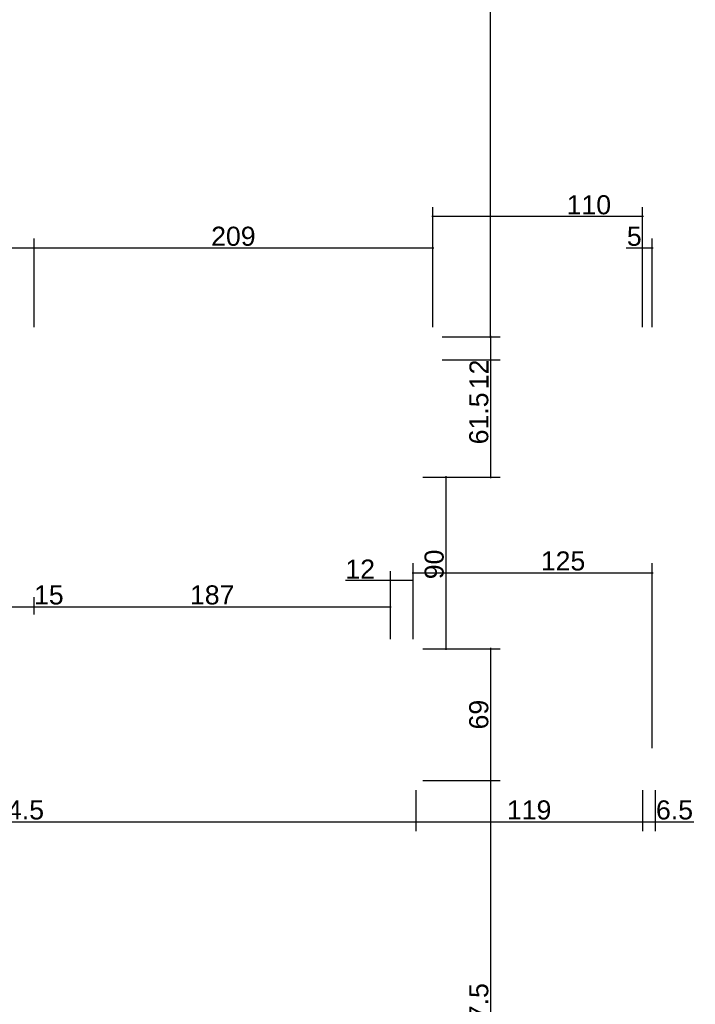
# Model space of a CAD drawing. Header units: millimetres. Extents: x 126553 to 403692, y -95821 to 38049.
# Tile 70 of 256: x 164569 to 164923, y -17840 to -17324. Entities that reach past the tile are written whole.
import ezdxf

# ---------------------------------------------------------------- set-up
doc = ezdxf.new("R2010")
doc.units = ezdxf.units.MM
doc.layers.add('11_wymiary', color=55, linetype='Continuous')
doc.layers.add('11_wymiary @ 50', color=55, linetype='Continuous')
doc.styles.add('11_RJ', font='arial.ttf')
doc.dimstyles.new('11_RJ (cc)', dxfattribs={"dimtxt": 0.2, "dimasz": 0.001, "dimexe": 0.1, "dimexo": 0.1, "dimgap": 0.02, "dimtad": 1, "dimdec": 1, "dimrnd": 0.5, "dimzin": 12, "dimdsep": 46, "dimtxsty": '11_RJ', "dimblk": 'OBLIQUE', "dimcen": 0, "dimdle": 0.01, "dimclrd": 256, "dimclre": 256, "dimclrt": 2, "dimazin": 3, "dimtfac": 1, "dimtdec": 1, "dimtofl": 0, "dimtmove": 0, "dimatfit": 3, "dimldrblk": 'DOT', "dimfxl": 1, "dimtolj": 1, "dimtzin": 13, "dimarcsym": 0})

# ---------------------------------------------------------------- blocks, each defined once
blk = doc.blocks.new('_Oblique')
at = {"color": 0, "linetype": 'ByBlock', "lineweight": -2}
blk.add_line((-0.5, -0.5), (0.5, 0.5), dxfattribs=at)
blk = doc.blocks.new('*D1707')
at = {"layer": '11_wymiary', "lineweight": -2, "transparency": 16777216}
for p, q in [((164561.87, -17635.74), (164561.87, -17626.67)), ((164576.87, -17635.74), (164576.87, -17626.67)), ((164561.37, -17631.67), (164576.87, -17631.67)), ((164576.87, -17631.67), (164592.38, -17631.67))]:
    blk.add_line(p, q, dxfattribs=at)
at = {"layer": 'Defpoints', "color": 0, "transparency": 16777216}
for p in [(164576.87, -17631.67), (164561.87, -17640.74), (164576.87, -17640.74)]:
    blk.add_point(p, dxfattribs=at)
at = {"layer": '11_wymiary', "lineweight": -2, "transparency": 16777216, "xscale": 0.05, "yscale": 0.05, "zscale": 0.05, "rotation": 180}
blk.add_blockref('_Oblique', (164561.87, -17631.67), dxfattribs=at)
at = {"layer": '11_wymiary', "lineweight": -2, "transparency": 16777216, "xscale": 0.05, "yscale": 0.05, "zscale": 0.05}
blk.add_blockref('_Oblique', (164576.87, -17631.67), dxfattribs=at)
at = {"layer": '11_wymiary', "color": 2, "transparency": 16777216, "insert": (164584.65, -17625.56), "char_height": 10, "attachment_point": 5, "style": '11_RJ'}
blk.add_mtext('\\A1;15', dxfattribs=at)
blk = doc.blocks.new('_Dot')
at = {"color": 0, "linetype": 'ByBlock', "lineweight": -2}
blk.add_line((-0.5, 0), (-1, 0), dxfattribs=at)
at = {"color": 0, "linetype": 'ByBlock', "const_width": 0.5}
blk.add_lwpolyline([(-0.25, 0, 1), (0.25, 0, 1)], format="xyb", close=True, dxfattribs=at)
blk = doc.blocks.new('*D1708')
at = {"layer": '11_wymiary', "lineweight": -2, "transparency": 16777216}
for p, q in [((164576.87, -17635.74), (164576.87, -17626.67)), ((164763.64, -17648.74), (164763.64, -17626.67)), ((164576.37, -17631.67), (164764.14, -17631.67))]:
    blk.add_line(p, q, dxfattribs=at)
at = {"layer": 'Defpoints', "color": 0, "transparency": 16777216}
for p in [(164763.64, -17631.67), (164576.87, -17640.74), (164763.64, -17653.74)]:
    blk.add_point(p, dxfattribs=at)
at = {"layer": '11_wymiary', "lineweight": -2, "transparency": 16777216, "xscale": 0.05, "yscale": 0.05, "zscale": 0.05, "rotation": 180}
blk.add_blockref('_Oblique', (164576.87, -17631.67), dxfattribs=at)
at = {"layer": '11_wymiary', "lineweight": -2, "transparency": 16777216, "xscale": 0.05, "yscale": 0.05, "zscale": 0.05}
blk.add_blockref('_Oblique', (164763.64, -17631.67), dxfattribs=at)
at = {"layer": '11_wymiary', "color": 2, "transparency": 16777216, "insert": (164670.26, -17625.56), "char_height": 10, "attachment_point": 5, "style": '11_RJ'}
blk.add_mtext('\\A1;187', dxfattribs=at)
blk = doc.blocks.new('*D1709')
at = {"layer": '11_wymiary', "lineweight": -2, "transparency": 16777216}
for p, q in [((164763.64, -17648.74), (164763.64, -17613)), ((164775.64, -17648.74), (164775.64, -17613)), ((164763.64, -17618), (164740.21, -17618)), ((164775.64, -17618), (164763.14, -17618))]:
    blk.add_line(p, q, dxfattribs=at)
at = {"layer": 'Defpoints', "color": 0, "transparency": 16777216}
for p in [(164775.64, -17618), (164763.64, -17653.74), (164775.64, -17653.74)]:
    blk.add_point(p, dxfattribs=at)
at = {"layer": '11_wymiary', "lineweight": -2, "transparency": 16777216, "xscale": 0.05, "yscale": 0.05, "zscale": 0.05, "rotation": 180}
blk.add_blockref('_Oblique', (164763.64, -17618), dxfattribs=at)
at = {"layer": '11_wymiary', "lineweight": -2, "transparency": 16777216, "xscale": 0.05, "yscale": 0.05, "zscale": 0.05}
blk.add_blockref('_Oblique', (164775.64, -17618), dxfattribs=at)
at = {"layer": '11_wymiary', "color": 2, "transparency": 16777216, "insert": (164747.85, -17611.97), "char_height": 10, "attachment_point": 5, "style": '11_RJ'}
blk.add_mtext('\\A1;12', dxfattribs=at)
blk = doc.blocks.new('*D1710')
at = {"layer": '11_wymiary', "lineweight": -2, "transparency": 16777216}
for p, q in [((164775.64, -17648.74), (164775.64, -17608.87)), ((164900.87, -17705.74), (164900.87, -17608.87)), ((164775.14, -17613.87), (164901.37, -17613.87))]:
    blk.add_line(p, q, dxfattribs=at)
at = {"layer": 'Defpoints', "color": 0, "transparency": 16777216}
for p in [(164900.87, -17613.87), (164775.64, -17653.74), (164900.87, -17710.74)]:
    blk.add_point(p, dxfattribs=at)
at = {"layer": '11_wymiary', "lineweight": -2, "transparency": 16777216, "xscale": 0.05, "yscale": 0.05, "zscale": 0.05, "rotation": 180}
blk.add_blockref('_Oblique', (164775.64, -17613.87), dxfattribs=at)
at = {"layer": '11_wymiary', "lineweight": -2, "transparency": 16777216, "xscale": 0.05, "yscale": 0.05, "zscale": 0.05}
blk.add_blockref('_Oblique', (164900.87, -17613.87), dxfattribs=at)
at = {"layer": '11_wymiary', "color": 2, "transparency": 16777216, "insert": (164854.17, -17607.77), "char_height": 10, "attachment_point": 5, "style": '11_RJ'}
blk.add_mtext('\\A1;125', dxfattribs=at)
blk = doc.blocks.new('*D812')
at = {"layer": '11_wymiary', "lineweight": -2, "transparency": 16777216}
for p, q in [((164352.37, -17727.74), (164352.37, -17749.36)), ((164776.94, -17727.74), (164776.94, -17749.36)), ((164351.87, -17744.36), (164777.44, -17744.36))]:
    blk.add_line(p, q, dxfattribs=at)
at = {"layer": 'Defpoints', "color": 0, "transparency": 16777216}
for p in [(164352.37, -17722.74), (164776.94, -17722.74), (164776.94, -17744.36)]:
    blk.add_point(p, dxfattribs=at)
at = {"layer": '11_wymiary', "lineweight": -2, "transparency": 16777216, "xscale": 0.05, "yscale": 0.05, "zscale": 0.05, "rotation": 180}
blk.add_blockref('_Oblique', (164352.37, -17744.36), dxfattribs=at)
at = {"layer": '11_wymiary', "lineweight": -2, "transparency": 16777216, "xscale": 0.05, "yscale": 0.05, "zscale": 0.05}
blk.add_blockref('_Oblique', (164776.94, -17744.36), dxfattribs=at)
at = {"layer": '11_wymiary', "color": 2, "transparency": 16777216, "insert": (164564.65, -17738.25), "char_height": 10, "attachment_point": 5, "style": '11_RJ'}
blk.add_mtext('\\A1;424.5', dxfattribs=at)
blk = doc.blocks.new('*D813')
at = {"layer": '11_wymiary', "lineweight": -2, "transparency": 16777216}
for p, q in [((164776.94, -17727.74), (164776.94, -17749.36)), ((164895.87, -17727.74), (164895.87, -17749.36)), ((164776.44, -17744.36), (164896.37, -17744.36))]:
    blk.add_line(p, q, dxfattribs=at)
at = {"layer": 'Defpoints', "color": 0, "transparency": 16777216}
for p in [(164776.94, -17722.74), (164895.87, -17722.74), (164895.87, -17744.36)]:
    blk.add_point(p, dxfattribs=at)
at = {"layer": '11_wymiary', "lineweight": -2, "transparency": 16777216, "xscale": 0.05, "yscale": 0.05, "zscale": 0.05, "rotation": 180}
blk.add_blockref('_Oblique', (164776.94, -17744.36), dxfattribs=at)
at = {"layer": '11_wymiary', "lineweight": -2, "transparency": 16777216, "xscale": 0.05, "yscale": 0.05, "zscale": 0.05}
blk.add_blockref('_Oblique', (164895.87, -17744.36), dxfattribs=at)
at = {"layer": '11_wymiary', "color": 2, "transparency": 16777216, "insert": (164836.4, -17738.25), "char_height": 10, "attachment_point": 5, "style": '11_RJ'}
blk.add_mtext('\\A1;119', dxfattribs=at)
blk = doc.blocks.new('*D814')
at = {"layer": '11_wymiary', "lineweight": -2, "transparency": 16777216}
for p, q in [((164895.87, -17727.74), (164895.87, -17749.36)), ((164902.37, -17727.74), (164902.37, -17749.36)), ((164895.37, -17744.36), (164902.37, -17744.36)), ((164902.37, -17744.36), (164922.75, -17744.36))]:
    blk.add_line(p, q, dxfattribs=at)
at = {"layer": 'Defpoints', "color": 0, "transparency": 16777216}
for p in [(164895.87, -17722.74), (164902.37, -17722.74), (164902.37, -17744.36)]:
    blk.add_point(p, dxfattribs=at)
at = {"layer": '11_wymiary', "lineweight": -2, "transparency": 16777216, "xscale": 0.05, "yscale": 0.05, "zscale": 0.05, "rotation": 180}
blk.add_blockref('_Oblique', (164895.87, -17744.36), dxfattribs=at)
at = {"layer": '11_wymiary', "lineweight": -2, "transparency": 16777216, "xscale": 0.05, "yscale": 0.05, "zscale": 0.05}
blk.add_blockref('_Oblique', (164902.37, -17744.36), dxfattribs=at)
at = {"layer": '11_wymiary', "color": 2, "transparency": 16777216, "insert": (164912.59, -17738.25), "char_height": 10, "attachment_point": 5, "style": '11_RJ'}
blk.add_mtext('\\A1;6.5', dxfattribs=at)
blk = doc.blocks.new('*D1017')
at = {"layer": '11_wymiary', "lineweight": -2, "transparency": 16777216}
for p, q in [((164790.87, -17028.24), (164821.15, -17028.24)), ((164816.15, -17490.74), (164816.15, -17027.74)), ((164790.87, -17490.24), (164821.15, -17490.24))]:
    blk.add_line(p, q, dxfattribs=at)
at = {"layer": 'Defpoints', "color": 0, "transparency": 16777216}
for p in [(164785.87, -17028.24), (164816.15, -17028.24), (164785.87, -17490.24)]:
    blk.add_point(p, dxfattribs=at)
at = {"layer": '11_wymiary', "lineweight": -2, "transparency": 16777216, "xscale": 0.05, "yscale": 0.05, "zscale": 0.05}
for p, rotation in [((164816.15, -17028.24), 90), ((164816.15, -17490.24), 270)]:
    blk.add_blockref('_Oblique', p, dxfattribs=dict(at, rotation=rotation))
at = {"layer": '11_wymiary', "color": 2, "transparency": 16777216, "insert": (164810.05, -17259.24), "char_height": 10, "attachment_point": 5, "rotation": 90, "style": '11_RJ'}
blk.add_mtext('\\A1;462', dxfattribs=at)
blk = doc.blocks.new('*D1018')
at = {"layer": '11_wymiary', "lineweight": -2, "transparency": 16777216}
for p, q in [((164790.87, -17490.24), (164821.15, -17490.24)), ((164816.15, -17489.74), (164816.15, -17502.24)), ((164790.87, -17502.24), (164821.15, -17502.24)), ((164816.15, -17502.24), (164816.15, -17517.57))]:
    blk.add_line(p, q, dxfattribs=at)
at = {"layer": 'Defpoints', "color": 0, "transparency": 16777216}
for p in [(164785.87, -17490.24), (164785.87, -17502.24), (164816.15, -17502.24)]:
    blk.add_point(p, dxfattribs=at)
at = {"layer": '11_wymiary', "lineweight": -2, "transparency": 16777216, "xscale": 0.05, "yscale": 0.05, "zscale": 0.05}
for p, rotation in [((164816.15, -17490.24), 90), ((164816.15, -17502.24), 270)]:
    blk.add_blockref('_Oblique', p, dxfattribs=dict(at, rotation=rotation))
at = {"layer": '11_wymiary', "color": 2, "transparency": 16777216, "insert": (164810.13, -17509.93), "char_height": 10, "attachment_point": 5, "rotation": 90, "style": '11_RJ'}
blk.add_mtext('\\A1;12', dxfattribs=at)
blk = doc.blocks.new('*D1019')
at = {"layer": '11_wymiary', "lineweight": -2, "transparency": 16777216}
for p, q in [((164790.87, -17502.24), (164821.15, -17502.24)), ((164816.15, -17501.74), (164816.15, -17564.24)), ((164780.64, -17563.74), (164821.15, -17563.74))]:
    blk.add_line(p, q, dxfattribs=at)
at = {"layer": 'Defpoints', "color": 0, "transparency": 16777216}
for p in [(164785.87, -17502.24), (164775.64, -17563.74), (164816.15, -17563.74)]:
    blk.add_point(p, dxfattribs=at)
at = {"layer": '11_wymiary', "lineweight": -2, "transparency": 16777216, "xscale": 0.05, "yscale": 0.05, "zscale": 0.05}
for p, rotation in [((164816.15, -17502.24), 90), ((164816.15, -17563.74), 270)]:
    blk.add_blockref('_Oblique', p, dxfattribs=dict(at, rotation=rotation))
at = {"layer": '11_wymiary', "color": 2, "transparency": 16777216, "insert": (164810.05, -17532.99), "char_height": 10, "attachment_point": 5, "rotation": 90, "style": '11_RJ'}
blk.add_mtext('\\A1;61.5', dxfattribs=at)
blk = doc.blocks.new('*D1020')
at = {"layer": '11_wymiary', "lineweight": -2, "transparency": 16777216}
for p, q in [((164780.64, -17563.74), (164797.77, -17563.74)), ((164792.77, -17563.24), (164792.77, -17654.24)), ((164780.64, -17653.74), (164797.77, -17653.74))]:
    blk.add_line(p, q, dxfattribs=at)
at = {"layer": 'Defpoints', "color": 0, "transparency": 16777216}
for p in [(164775.64, -17563.74), (164775.64, -17653.74), (164792.77, -17653.74)]:
    blk.add_point(p, dxfattribs=at)
at = {"layer": '11_wymiary', "lineweight": -2, "transparency": 16777216, "xscale": 0.05, "yscale": 0.05, "zscale": 0.05}
for p, rotation in [((164792.77, -17563.74), 90), ((164792.77, -17653.74), 270)]:
    blk.add_blockref('_Oblique', p, dxfattribs=dict(at, rotation=rotation))
at = {"layer": '11_wymiary', "color": 2, "transparency": 16777216, "insert": (164786.66, -17609.52), "char_height": 10, "attachment_point": 5, "rotation": 90, "style": '11_RJ'}
blk.add_mtext('\\A1;90', dxfattribs=at)
blk = doc.blocks.new('*D1021')
at = {"layer": '11_wymiary', "lineweight": -2, "transparency": 16777216}
for p, q in [((164780.64, -17653.74), (164821.15, -17653.74)), ((164816.15, -17653.24), (164816.15, -17723.24)), ((164780.64, -17722.74), (164821.15, -17722.74))]:
    blk.add_line(p, q, dxfattribs=at)
at = {"layer": 'Defpoints', "color": 0, "transparency": 16777216}
for p in [(164775.64, -17653.74), (164775.64, -17722.74), (164816.15, -17722.74)]:
    blk.add_point(p, dxfattribs=at)
at = {"layer": '11_wymiary', "lineweight": -2, "transparency": 16777216, "xscale": 0.05, "yscale": 0.05, "zscale": 0.05}
for p, rotation in [((164816.15, -17653.74), 90), ((164816.15, -17722.74), 270)]:
    blk.add_blockref('_Oblique', p, dxfattribs=dict(at, rotation=rotation))
at = {"layer": '11_wymiary', "color": 2, "transparency": 16777216, "insert": (164810.05, -17688.24), "char_height": 10, "attachment_point": 5, "rotation": 90, "style": '11_RJ'}
blk.add_mtext('\\A1;69', dxfattribs=at)
blk = doc.blocks.new('*D1022')
at = {"layer": '11_wymiary', "lineweight": -2, "transparency": 16777216}
for p, q in [((164780.64, -17722.74), (164821.15, -17722.74)), ((164816.15, -17722.24), (164816.15, -17970.62)), ((164772.37, -17970.12), (164821.15, -17970.12))]:
    blk.add_line(p, q, dxfattribs=at)
at = {"layer": 'Defpoints', "color": 0, "transparency": 16777216}
for p in [(164775.64, -17722.74), (164767.37, -17970.12), (164816.15, -17970.12)]:
    blk.add_point(p, dxfattribs=at)
at = {"layer": '11_wymiary', "lineweight": -2, "transparency": 16777216, "xscale": 0.05, "yscale": 0.05, "zscale": 0.05}
for p, rotation in [((164816.15, -17722.74), 90), ((164816.15, -17970.12), 270)]:
    blk.add_blockref('_Oblique', p, dxfattribs=dict(at, rotation=rotation))
at = {"layer": '11_wymiary', "color": 2, "transparency": 16777216, "insert": (164810.05, -17846.43), "char_height": 10, "attachment_point": 5, "rotation": 90, "style": '11_RJ'}
blk.add_mtext('\\A1;247.5', dxfattribs=at)
blk = doc.blocks.new('*D1091')
at = {"layer": '11_wymiary', "lineweight": -2, "transparency": 16777216}
for p, q in [((164895.87, -17485.24), (164895.87, -17438.7)), ((164900.87, -17485.24), (164900.87, -17438.7)), ((164895.87, -17443.7), (164887.19, -17443.7)), ((164901.37, -17443.7), (164895.87, -17443.7))]:
    blk.add_line(p, q, dxfattribs=at)
at = {"layer": 'Defpoints', "color": 0, "transparency": 16777216}
for p in [(164895.87, -17443.7), (164895.87, -17490.24), (164900.87, -17490.24)]:
    blk.add_point(p, dxfattribs=at)
at = {"layer": '11_wymiary', "lineweight": -2, "transparency": 16777216, "xscale": 0.05, "yscale": 0.05, "zscale": 0.05, "rotation": 180}
blk.add_blockref('_Oblique', (164895.87, -17443.7), dxfattribs=at)
at = {"layer": '11_wymiary', "lineweight": -2, "transparency": 16777216, "xscale": 0.05, "yscale": 0.05, "zscale": 0.05}
blk.add_blockref('_Oblique', (164900.87, -17443.7), dxfattribs=at)
at = {"layer": '11_wymiary', "color": 2, "transparency": 16777216, "insert": (164891.5, -17437.61), "char_height": 10, "attachment_point": 5, "style": '11_RJ'}
blk.add_mtext('\\A1;5', dxfattribs=at)
blk = doc.blocks.new('*D1092')
at = {"layer": '11_wymiary', "lineweight": -2, "transparency": 16777216}
for p, q in [((164785.87, -17485.24), (164785.87, -17422.2)), ((164895.87, -17485.24), (164895.87, -17422.2)), ((164896.37, -17427.2), (164785.37, -17427.2))]:
    blk.add_line(p, q, dxfattribs=at)
at = {"layer": 'Defpoints', "color": 0, "transparency": 16777216}
for p in [(164785.87, -17427.2), (164785.87, -17490.24), (164895.87, -17490.24)]:
    blk.add_point(p, dxfattribs=at)
at = {"layer": '11_wymiary', "lineweight": -2, "transparency": 16777216, "xscale": 0.05, "yscale": 0.05, "zscale": 0.05, "rotation": 180}
blk.add_blockref('_Oblique', (164785.87, -17427.2), dxfattribs=at)
at = {"layer": '11_wymiary', "lineweight": -2, "transparency": 16777216, "xscale": 0.05, "yscale": 0.05, "zscale": 0.05}
blk.add_blockref('_Oblique', (164895.87, -17427.2), dxfattribs=at)
at = {"layer": '11_wymiary', "color": 2, "transparency": 16777216, "insert": (164867.69, -17421.09), "char_height": 10, "attachment_point": 5, "style": '11_RJ'}
blk.add_mtext('\\A1;110', dxfattribs=at)
blk = doc.blocks.new('*D1093')
at = {"layer": '11_wymiary', "lineweight": -2, "transparency": 16777216}
for p, q in [((164576.87, -17485.24), (164576.87, -17438.7)), ((164785.87, -17485.24), (164785.87, -17438.7)), ((164786.37, -17443.7), (164576.37, -17443.7))]:
    blk.add_line(p, q, dxfattribs=at)
at = {"layer": 'Defpoints', "color": 0, "transparency": 16777216}
for p in [(164576.87, -17443.7), (164576.87, -17490.24), (164785.87, -17490.24)]:
    blk.add_point(p, dxfattribs=at)
at = {"layer": '11_wymiary', "lineweight": -2, "transparency": 16777216, "xscale": 0.05, "yscale": 0.05, "zscale": 0.05, "rotation": 180}
blk.add_blockref('_Oblique', (164576.87, -17443.7), dxfattribs=at)
at = {"layer": '11_wymiary', "lineweight": -2, "transparency": 16777216, "xscale": 0.05, "yscale": 0.05, "zscale": 0.05}
blk.add_blockref('_Oblique', (164785.87, -17443.7), dxfattribs=at)
at = {"layer": '11_wymiary', "color": 2, "transparency": 16777216, "insert": (164681.37, -17437.59), "char_height": 10, "attachment_point": 5, "style": '11_RJ'}
blk.add_mtext('\\A1;209', dxfattribs=at)
blk = doc.blocks.new('*D1094')
at = {"layer": '11_wymiary', "lineweight": -2, "transparency": 16777216}
for p, q in [((164561.87, -17459.24), (164561.87, -17438.7)), ((164576.87, -17485.24), (164576.87, -17438.7)), ((164561.87, -17443.7), (164546.36, -17443.7)), ((164577.37, -17443.7), (164561.87, -17443.7))]:
    blk.add_line(p, q, dxfattribs=at)
at = {"layer": 'Defpoints', "color": 0, "transparency": 16777216}
for p in [(164561.87, -17443.7), (164561.87, -17464.24), (164576.87, -17490.24)]:
    blk.add_point(p, dxfattribs=at)
at = {"layer": '11_wymiary', "lineweight": -2, "transparency": 16777216, "xscale": 0.05, "yscale": 0.05, "zscale": 0.05, "rotation": 180}
blk.add_blockref('_Oblique', (164561.87, -17443.7), dxfattribs=at)
at = {"layer": '11_wymiary', "lineweight": -2, "transparency": 16777216, "xscale": 0.05, "yscale": 0.05, "zscale": 0.05}
blk.add_blockref('_Oblique', (164576.87, -17443.7), dxfattribs=at)
at = {"layer": '11_wymiary', "color": 2, "transparency": 16777216, "insert": (164554.09, -17437.59), "char_height": 10, "attachment_point": 5, "style": '11_RJ'}
blk.add_mtext('\\A1;15', dxfattribs=at)

msp = doc.modelspace()

# ---------------------------------------------------------------- dimensions: what is measured, and where the dimension line sits
at = {"layer": '11_wymiary @ 50'}
for base, p1, p2, picture, middle in [((164816.15284, -17028.24344), (164785.86721, -17490.24344), (164785.86721, -17028.24344), '*D1017', (164810.04711, -17259.24344)), ((164816.15284, -17502.24344), (164785.86721, -17490.24344), (164785.86721, -17502.24344), '*D1018', (164810.13238, -17509.93396)), ((164816.15284, -17563.74344), (164785.86721, -17502.24344), (164775.64404, -17563.74344), '*D1019', (164810.04711, -17532.99344)), ((164816.15284, -17722.74344), (164775.64404, -17653.74344), (164775.64404, -17722.74344), '*D1021', (164810.04711, -17688.24344)), ((164816.15284, -17970.1237), (164775.64404, -17722.74344), (164767.36721, -17970.1237), '*D1022', (164810.04711, -17846.43357))]:
    dim = msp.add_linear_dim(base=base, p1=p1, p2=p2, angle=90, dimstyle='11_RJ (cc)', override={"dimscale": 50, "dimtix": 0, "dimtofl": 0, "dimtmove": 0, "dimatfit": 3}, dxfattribs=at)
    dim.commit()
    dim.dimension.update_dxf_attribs({"geometry": picture, "text_midpoint": middle})
for base, p1, p2, picture, middle in [((164785.86721, -17427.19923), (164895.86721, -17490.24344), (164785.86721, -17490.24344), '*D1092', (164867.68714, -17427.19923)), ((164900.86721, -17613.87392), (164775.64404, -17653.74344), (164900.86721, -17710.74344), '*D1710', (164854.17101, -17613.87392)), ((164775.64404, -17617.99524), (164763.64404, -17653.74344), (164775.64404, -17653.74344), '*D1709', (164747.85447, -17617.99524))]:
    dim = msp.add_linear_dim(base=base, p1=p1, p2=p2, dimstyle='11_RJ (cc)', override={"dimscale": 50, "dimtix": 0, "dimtofl": 0, "dimtmove": 0, "dimatfit": 3}, dxfattribs=at)
    dim.commit()
    dim.dimension.update_dxf_attribs({"geometry": picture, "text_midpoint": middle, "dimtype": 128})
for base, p1, p2, picture, middle in [((164561.86721, -17443.69923), (164576.86721, -17490.24344), (164561.86721, -17464.24344), '*D1094', (164554.08802, -17437.5935)), ((164576.86721, -17443.69923), (164785.86721, -17490.24344), (164576.86721, -17490.24344), '*D1093', (164681.36721, -17437.5935)), ((164895.86721, -17443.69923), (164900.86721, -17490.24344), (164895.86721, -17490.24344), '*D1091', (164891.50207, -17437.61396)), ((164576.86721, -17631.66573), (164561.86721, -17640.74344), (164576.86721, -17640.74344), '*D1707', (164584.64641, -17625.56)), ((164763.64404, -17631.66573), (164576.86721, -17640.74344), (164763.64404, -17653.74344), '*D1708', (164670.25563, -17625.56)), ((164776.9407, -17744.35708), (164352.36721, -17722.74344), (164776.9407, -17722.74344), '*D812', (164564.65396, -17738.25135)), ((164895.86721, -17744.35708), (164776.9407, -17722.74344), (164895.86721, -17722.74344), '*D813', (164836.40396, -17738.25135)), ((164902.36721, -17744.35708), (164895.86721, -17722.74344), (164902.36721, -17722.74344), '*D814', (164912.58502, -17738.25135))]:
    dim = msp.add_linear_dim(base=base, p1=p1, p2=p2, dimstyle='11_RJ (cc)', override={"dimscale": 50, "dimtix": 0, "dimtofl": 0, "dimtmove": 0, "dimatfit": 3}, dxfattribs=at)
    dim.commit()
    dim.dimension.update_dxf_attribs({"geometry": picture, "text_midpoint": middle})
dim = msp.add_linear_dim(base=(164792.7703, -17653.74344), p1=(164775.64404, -17563.74344), p2=(164775.64404, -17653.74344), angle=90, dimstyle='11_RJ (cc)', override={"dimscale": 50, "dimtix": 0, "dimtofl": 0, "dimtmove": 0, "dimatfit": 3}, dxfattribs=at)
dim.commit()
dim.dimension.update_dxf_attribs({"geometry": '*D1020', "text_midpoint": (164792.7703, -17609.51556), "dimtype": 128})

doc.saveas('drawing.dxf')
